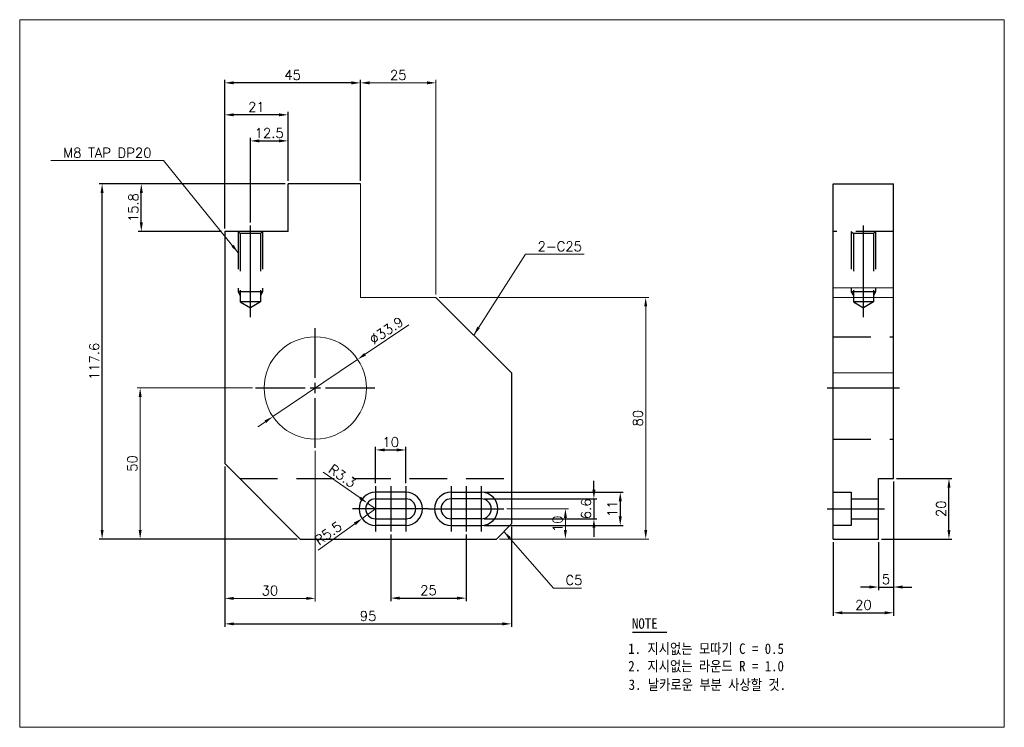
# Model space of a CAD drawing. Extents: x 13747 to 14073, y 86127 to 86361.
import ezdxf

# ---------------------------------------------------------------- set-up
doc = ezdxf.new("R2010")
doc.units = 0
doc.header["$LTSCALE"] = 50
doc.header["$MEASUREMENT"] = 0
for name, pattern in [('CENTER', [2, 1.25, -0.25, 0.25, -0.25]), ('CENTER2', [1.125, 0.75, -0.125, 0.125, -0.125]), ('HIDDEN', [0.375, 0.25, -0.125])]:
    doc.linetypes.add(name, pattern=pattern)
doc.layers.get('0').update_dxf_attribs({"linetype": 'CONTINUOUS'})
doc.layers.get('Defpoints').update_dxf_attribs({"linetype": 'CONTINUOUS'})
for name, color, linetype in [('0 [SD 2]', 2, 'HIDDEN'), ('0 [SD 4]', 4, 'CONTINUOUS'), ('1', 1, 'CENTER2'), ('CL', 1, 'CENTER')]:
    doc.layers.add(name, color=color, linetype=linetype)
doc.layers.add('AM_5', color=3, linetype='CONTINUOUS', lineweight=15)
doc.styles.add('DIM', font='simplex.shx')
doc.styles.add('한글굴림', font='txt', dxfattribs={"width": 0.9})
doc.dimstyles.new('d4', dxfattribs={"dimscale": 4, "dimtxt": 3.2, "dimasz": 3, "dimexe": 1, "dimexo": 1, "dimgap": 1, "dimtad": 1, "dimdsep": 46, "dimtxsty": 'DIM', "dimcen": 1, "dimclrd": 8, "dimclre": 8, "dimclrt": 2, "dimadec": 0, "dimazin": 0, "dimtfac": 0.5, "dimtix": 1, "dimtmove": 0, "dimatfit": 3, "dimfxl": 1, "dimtolj": 1, "dimlwd": -1, "dimlwe": -1, "dimarcsym": 0})
doc.dimstyles.new('d4-S02', dxfattribs={"dimscale": 0.5, "dimtxt": 3.2, "dimasz": 3, "dimexe": 1, "dimexo": 1, "dimgap": 1, "dimtad": 1, "dimdsep": 46, "dimtxsty": 'DIM', "dimcen": 1, "dimclrd": 8, "dimclre": 8, "dimclrt": 2, "dimadec": 0, "dimazin": 0, "dimtfac": 0.5, "dimtix": 1, "dimtmove": 0, "dimatfit": 3, "dimfxl": 1, "dimtolj": 1, "dimlwd": -1, "dimlwe": -1, "dimarcsym": 0})

# ---------------------------------------------------------------- blocks, each defined once
blk = doc.blocks.new('*D1644')
at = {"color": 8, "transparency": 16777216}
for p, q in [((13814.5, 86292.01), (13814.5, 86330.63)), ((13835.5, 86307.81), (13835.5, 86330.63)), ((13832.5, 86329.63), (13817.5, 86329.63))]:
    blk.add_line(p, q, dxfattribs=at)
for points in [[(13817.5, 86330.13), (13817.5, 86329.13), (13814.5, 86329.63)], [(13832.5, 86330.13), (13832.5, 86329.13), (13835.5, 86329.63)]]:
    blk.add_solid(points, dxfattribs=at)
at = {"layer": 'Defpoints', "color": 0, "transparency": 16777216}
for p in [(13814.5, 86329.63), (13835.5, 86306.81), (13814.5, 86291.01)]:
    blk.add_point(p, dxfattribs=at)
at = {"color": 2, "transparency": 16777216, "insert": (13825, 86332.23), "char_height": 3.2, "attachment_point": 5, "style": 'DIM'}
blk.add_mtext('\\A1;21', dxfattribs=at)
blk = doc.blocks.new('*D1645')
at = {"color": 8, "transparency": 16777216}
for p, q in [((13823, 86294.01), (13823, 86322.01)), ((13826, 86321.01), (13832.5, 86321.01)), ((13835.5, 86307.81), (13835.5, 86322.01))]:
    blk.add_line(p, q, dxfattribs=at)
for points in [[(13826, 86321.51), (13826, 86320.51), (13823, 86321.01)], [(13832.5, 86321.51), (13832.5, 86320.51), (13835.5, 86321.01)]]:
    blk.add_solid(points, dxfattribs=at)
at = {"layer": 'Defpoints', "color": 0, "transparency": 16777216}
for p in [(13835.5, 86321.01), (13835.5, 86306.81), (13823, 86293.01)]:
    blk.add_point(p, dxfattribs=at)
at = {"color": 2, "transparency": 16777216, "insert": (13829.25, 86323.61), "char_height": 3.2, "attachment_point": 5, "style": 'DIM'}
blk.add_mtext('\\A1;12.5', dxfattribs=at)
blk = doc.blocks.new('*D1646')
at = {"color": 8, "transparency": 16777216}
for p, q in [((13814.5, 86292.01), (13814.5, 86341.22)), ((13859.5, 86307.81), (13859.5, 86341.22)), ((13856.5, 86340.22), (13817.5, 86340.22))]:
    blk.add_line(p, q, dxfattribs=at)
for points in [[(13817.5, 86340.72), (13817.5, 86339.72), (13814.5, 86340.22)], [(13856.5, 86340.72), (13856.5, 86339.72), (13859.5, 86340.22)]]:
    blk.add_solid(points, dxfattribs=at)
at = {"layer": 'Defpoints', "color": 0, "transparency": 16777216}
for p in [(13814.5, 86340.22), (13859.5, 86306.81), (13814.5, 86291.01)]:
    blk.add_point(p, dxfattribs=at)
at = {"color": 2, "transparency": 16777216, "insert": (13837, 86342.82), "char_height": 3.2, "attachment_point": 5, "style": 'DIM'}
blk.add_mtext('\\A1;45', dxfattribs=at)
blk = doc.blocks.new('*D1647')
at = {"color": 8, "transparency": 16777216}
for p, q in [((13834.5, 86306.81), (13785.88, 86306.81)), ((13786.88, 86294.01), (13786.88, 86303.81)), ((13813.5, 86291.01), (13785.88, 86291.01))]:
    blk.add_line(p, q, dxfattribs=at)
for points in [[(13786.38, 86303.81), (13787.38, 86303.81), (13786.88, 86306.81)], [(13786.38, 86294.01), (13787.38, 86294.01), (13786.88, 86291.01)]]:
    blk.add_solid(points, dxfattribs=at)
at = {"layer": 'Defpoints', "color": 0, "transparency": 16777216}
for p in [(13786.88, 86306.81), (13835.5, 86306.81), (13814.5, 86291.01)]:
    blk.add_point(p, dxfattribs=at)
at = {"color": 2, "transparency": 16777216, "insert": (13784.28, 86298.91), "char_height": 3.2, "attachment_point": 5, "rotation": 90, "style": 'DIM'}
blk.add_mtext('\\A1;15.8', dxfattribs=at)
blk = doc.blocks.new('*D1649')
at = {"color": 8, "transparency": 16777216}
for p, q in [((13834.5, 86306.81), (13772.89, 86306.81)), ((13773.89, 86192.21), (13773.89, 86303.81)), ((13838.5, 86189.21), (13772.89, 86189.21))]:
    blk.add_line(p, q, dxfattribs=at)
for points in [[(13773.39, 86303.81), (13774.39, 86303.81), (13773.89, 86306.81)], [(13773.39, 86192.21), (13774.39, 86192.21), (13773.89, 86189.21)]]:
    blk.add_solid(points, dxfattribs=at)
at = {"layer": 'Defpoints', "color": 0, "transparency": 16777216}
for p in [(13773.89, 86306.81), (13835.5, 86306.81), (13839.5, 86189.21)]:
    blk.add_point(p, dxfattribs=at)
at = {"color": 2, "transparency": 16777216, "insert": (13771.29, 86248.01), "char_height": 3.2, "attachment_point": 5, "rotation": 90, "style": 'DIM'}
blk.add_mtext('\\A1;117.6', dxfattribs=at)
blk = doc.blocks.new('*D1651')
at = {"color": 8, "transparency": 16777216}
for p, q in [((13869.5, 86190.71), (13869.5, 86168.64)), ((13894.5, 86190.71), (13894.5, 86168.64)), ((13872.5, 86169.64), (13891.5, 86169.64))]:
    blk.add_line(p, q, dxfattribs=at)
for points in [[(13872.5, 86170.14), (13872.5, 86169.14), (13869.5, 86169.64)], [(13891.5, 86170.14), (13891.5, 86169.14), (13894.5, 86169.64)]]:
    blk.add_solid(points, dxfattribs=at)
at = {"layer": 'Defpoints', "color": 0, "transparency": 16777216}
for p in [(13869.5, 86191.71), (13894.5, 86191.71), (13894.5, 86169.64)]:
    blk.add_point(p, dxfattribs=at)
at = {"color": 2, "transparency": 16777216, "insert": (13882, 86172.24), "char_height": 3.2, "attachment_point": 5, "style": 'DIM'}
blk.add_mtext('\\A1;25', dxfattribs=at)
blk = doc.blocks.new('*D1652')
at = {"color": 8, "transparency": 16777216}
for p, q in [((13814.5, 86213.21), (13814.5, 86160.12)), ((13909.5, 86193.21), (13909.5, 86160.12)), ((13817.5, 86161.12), (13906.5, 86161.12))]:
    blk.add_line(p, q, dxfattribs=at)
for points in [[(13817.5, 86161.62), (13817.5, 86160.62), (13814.5, 86161.12)], [(13906.5, 86161.62), (13906.5, 86160.62), (13909.5, 86161.12)]]:
    blk.add_solid(points, dxfattribs=at)
at = {"layer": 'Defpoints', "color": 0, "transparency": 16777216}
for p in [(13814.5, 86214.21), (13909.5, 86194.21), (13909.5, 86161.12)]:
    blk.add_point(p, dxfattribs=at)
at = {"color": 2, "transparency": 16777216, "insert": (13862, 86163.72), "char_height": 3.2, "attachment_point": 5, "style": 'DIM'}
blk.add_mtext('\\A1;95', dxfattribs=at)
blk = doc.blocks.new('*D1653')
at = {"color": 8, "transparency": 16777216}
for p, q in [((14036.08, 86208.21), (14036.08, 86172.31)), ((14031.08, 86188.21), (14031.08, 86172.31)), ((14028.08, 86173.31), (14025.08, 86173.31)), ((14031.08, 86173.31), (14036.08, 86173.31)), ((14039.08, 86173.31), (14042.08, 86173.31))]:
    blk.add_line(p, q, dxfattribs=at)
for points in [[(14028.08, 86173.81), (14028.08, 86172.81), (14031.08, 86173.31)], [(14039.08, 86173.81), (14039.08, 86172.81), (14036.08, 86173.31)]]:
    blk.add_solid(points, dxfattribs=at)
at = {"layer": 'Defpoints', "color": 0, "transparency": 16777216}
for p in [(14036.08, 86209.21), (14031.08, 86189.21), (14036.08, 86173.31)]:
    blk.add_point(p, dxfattribs=at)
at = {"color": 2, "transparency": 16777216, "insert": (14033.58, 86175.91), "char_height": 3.2, "attachment_point": 5, "style": 'DIM'}
blk.add_mtext('\\A1;5', dxfattribs=at)
blk = doc.blocks.new('*D1654')
at = {"color": 8, "transparency": 16777216}
for p, q in [((14036.08, 86208.21), (14036.08, 86163.79)), ((14016.08, 86188.21), (14016.08, 86163.79)), ((14019.08, 86164.79), (14033.08, 86164.79))]:
    blk.add_line(p, q, dxfattribs=at)
for points in [[(14019.08, 86165.29), (14019.08, 86164.29), (14016.08, 86164.79)], [(14033.08, 86165.29), (14033.08, 86164.29), (14036.08, 86164.79)]]:
    blk.add_solid(points, dxfattribs=at)
at = {"layer": 'Defpoints', "color": 0, "transparency": 16777216}
for p in [(14036.08, 86209.21), (14016.08, 86189.21), (14036.08, 86164.79)]:
    blk.add_point(p, dxfattribs=at)
at = {"color": 2, "transparency": 16777216, "insert": (14026.08, 86167.39), "char_height": 3.2, "attachment_point": 5, "style": 'DIM'}
blk.add_mtext('\\A1;20', dxfattribs=at)
blk = doc.blocks.new('*D1655')
at = {"color": 8, "transparency": 16777216}
for p, q in [((14037.08, 86209.21), (14055.43, 86209.21)), ((14054.43, 86192.21), (14054.43, 86206.21)), ((14032.08, 86189.21), (14055.43, 86189.21))]:
    blk.add_line(p, q, dxfattribs=at)
for points in [[(14053.93, 86206.21), (14054.93, 86206.21), (14054.43, 86209.21)], [(14053.93, 86192.21), (14054.93, 86192.21), (14054.43, 86189.21)]]:
    blk.add_solid(points, dxfattribs=at)
at = {"layer": 'Defpoints', "color": 0, "transparency": 16777216}
for p in [(14036.08, 86209.21), (14054.43, 86209.21), (14031.08, 86189.21)]:
    blk.add_point(p, dxfattribs=at)
at = {"color": 2, "transparency": 16777216, "insert": (14051.83, 86199.21), "char_height": 3.2, "attachment_point": 5, "rotation": 90, "style": 'DIM'}
blk.add_mtext('\\A1;20', dxfattribs=at)
blk = doc.blocks.new('*D1656')
at = {"color": 8, "transparency": 16777216}
for p, q in [((13864.5, 86207.71), (13864.5, 86219.69)), ((13874.5, 86207.71), (13874.5, 86219.69)), ((13867.5, 86218.69), (13871.5, 86218.69))]:
    blk.add_line(p, q, dxfattribs=at)
for points in [[(13867.5, 86219.19), (13867.5, 86218.19), (13864.5, 86218.69)], [(13871.5, 86219.19), (13871.5, 86218.19), (13874.5, 86218.69)]]:
    blk.add_solid(points, dxfattribs=at)
at = {"layer": 'Defpoints', "color": 0, "transparency": 16777216}
for p in [(13874.5, 86218.69), (13864.5, 86206.71), (13874.5, 86206.71)]:
    blk.add_point(p, dxfattribs=at)
at = {"color": 2, "transparency": 16777216, "insert": (13869.5, 86221.29), "char_height": 3.2, "attachment_point": 5, "style": 'DIM'}
blk.add_mtext('\\A1;10', dxfattribs=at)
blk = doc.blocks.new('*D1657')
at = {"color": 8, "transparency": 16777216}
for p, q in [((13936.82, 86205.51), (13936.82, 86208.51)), ((13900.5, 86202.51), (13937.82, 86202.51)), ((13936.82, 86202.51), (13936.82, 86195.91)), ((13900.5, 86195.91), (13937.82, 86195.91)), ((13936.82, 86192.91), (13936.82, 86189.91))]:
    blk.add_line(p, q, dxfattribs=at)
for points in [[(13936.32, 86205.51), (13937.32, 86205.51), (13936.82, 86202.51)], [(13936.32, 86192.91), (13937.32, 86192.91), (13936.82, 86195.91)]]:
    blk.add_solid(points, dxfattribs=at)
at = {"layer": 'Defpoints', "color": 0, "transparency": 16777216}
for p in [(13899.5, 86202.51), (13899.5, 86195.91), (13936.82, 86195.91)]:
    blk.add_point(p, dxfattribs=at)
at = {"color": 2, "transparency": 16777216, "insert": (13934.22, 86199.21), "char_height": 3.2, "attachment_point": 5, "rotation": 90, "style": 'DIM'}
blk.add_mtext('\\A1;6.6', dxfattribs=at)
blk = doc.blocks.new('*D1658')
at = {"color": 8, "transparency": 16777216}
for p, q in [((13900.5, 86204.71), (13946.54, 86204.71)), ((13945.54, 86201.71), (13945.54, 86196.71)), ((13900.5, 86193.71), (13946.54, 86193.71))]:
    blk.add_line(p, q, dxfattribs=at)
for points in [[(13945.04, 86201.71), (13946.04, 86201.71), (13945.54, 86204.71)], [(13945.04, 86196.71), (13946.04, 86196.71), (13945.54, 86193.71)]]:
    blk.add_solid(points, dxfattribs=at)
at = {"layer": 'Defpoints', "color": 0, "transparency": 16777216}
for p in [(13899.5, 86204.71), (13899.5, 86193.71), (13945.54, 86193.71)]:
    blk.add_point(p, dxfattribs=at)
at = {"color": 2, "transparency": 16777216, "insert": (13942.94, 86199.21), "char_height": 3.2, "attachment_point": 5, "rotation": 90, "style": 'DIM'}
blk.add_mtext('\\A1;11', dxfattribs=at)
blk = doc.blocks.new('*U1659')
at = {"layer": 'CL', "color": 0, "transparency": 16777216}
for p, q in [((0, 3.39), (0, 19.78)), ((-19.78, 0), (-3.39, 0)), ((3.39, 0), (19.78, 0)), ((0, -19.78), (0, -3.39))]:
    blk.add_line(p, q, dxfattribs=at)
at = {"layer": 'CL', "color": 0, "linetype": 'Continuous', "transparency": 16777216}
for p, q in [((-1.69, 0), (1.69, 0)), ((0, -1.69), (0, 1.69))]:
    blk.add_line(p, q, dxfattribs=at)
blk = doc.blocks.new('*D1660')
at = {"layer": 'AM_5', "color": 8, "transparency": 16777216}
for p, q in [((13875.53, 86260.14), (13861.03, 86250.36)), ((13830.46, 86229.73), (13858.54, 86248.68)), ((13827.97, 86228.05), (13825.48, 86226.38))]:
    blk.add_line(p, q, dxfattribs=at)
for points in [[(13860.75, 86250.77), (13861.31, 86249.94), (13858.54, 86248.68)], [(13827.69, 86228.47), (13828.25, 86227.64), (13830.46, 86229.73)]]:
    blk.add_solid(points, dxfattribs=at)
at = {"layer": 'Defpoints', "color": 0, "transparency": 16777216}
for p in [(13858.54, 86248.68), (13830.46, 86229.73)]:
    blk.add_point(p, dxfattribs=at)
at = {"layer": 'AM_5', "color": 2, "transparency": 16777216, "insert": (13868.07, 86258.24), "char_height": 3.2, "attachment_point": 5, "rotation": 34.0034, "style": 'DIM'}
blk.add_mtext('\\A1;∅33.9', dxfattribs=at)
blk = doc.blocks.new('*D1661')
at = {"layer": 'AM_5', "color": 8, "transparency": 16777216}
for p, q in [((13859.5, 86307.81), (13859.5, 86341.22)), ((13884.5, 86270.2), (13884.5, 86341.22)), ((13881.5, 86340.22), (13862.5, 86340.22))]:
    blk.add_line(p, q, dxfattribs=at)
for points in [[(13862.5, 86340.72), (13862.5, 86339.72), (13859.5, 86340.22)], [(13881.5, 86340.72), (13881.5, 86339.72), (13884.5, 86340.22)]]:
    blk.add_solid(points, dxfattribs=at)
at = {"layer": 'Defpoints', "color": 0, "transparency": 16777216}
for p in [(13859.5, 86340.22), (13859.5, 86306.81), (13884.5, 86269.2)]:
    blk.add_point(p, dxfattribs=at)
at = {"layer": 'AM_5', "color": 2, "transparency": 16777216, "insert": (13872, 86342.82), "char_height": 3.2, "attachment_point": 5, "style": 'DIM'}
blk.add_mtext('\\A1;25', dxfattribs=at)
blk = doc.blocks.new('*D1662')
at = {"layer": 'AM_5', "color": 8, "transparency": 16777216}
for p, q in [((13885.5, 86269.2), (13954.97, 86269.2)), ((13953.97, 86266.2), (13953.97, 86192.21)), ((13905.5, 86189.21), (13954.97, 86189.21))]:
    blk.add_line(p, q, dxfattribs=at)
for points in [[(13953.47, 86266.2), (13954.47, 86266.2), (13953.97, 86269.2)], [(13953.47, 86192.21), (13954.47, 86192.21), (13953.97, 86189.21)]]:
    blk.add_solid(points, dxfattribs=at)
at = {"layer": 'Defpoints', "color": 0, "transparency": 16777216}
for p in [(13884.5, 86269.2), (13904.5, 86189.21), (13953.97, 86189.21)]:
    blk.add_point(p, dxfattribs=at)
at = {"layer": 'AM_5', "color": 2, "transparency": 16777216, "insert": (13951.37, 86229.2), "char_height": 3.2, "attachment_point": 5, "rotation": 90, "style": 'DIM'}
blk.add_mtext('\\A1;80', dxfattribs=at)
blk = doc.blocks.new('*D1663')
at = {"layer": 'AM_5', "color": 8, "transparency": 16777216}
for p, q in [((13908, 86199.21), (13928.37, 86199.21)), ((13927.37, 86196.21), (13927.37, 86192.21)), ((13905.5, 86189.21), (13928.37, 86189.21))]:
    blk.add_line(p, q, dxfattribs=at)
for points in [[(13926.87, 86196.21), (13927.87, 86196.21), (13927.37, 86199.21)], [(13926.87, 86192.21), (13927.87, 86192.21), (13927.37, 86189.21)]]:
    blk.add_solid(points, dxfattribs=at)
at = {"layer": 'Defpoints', "color": 0, "transparency": 16777216}
for p in [(13907, 86199.21), (13904.5, 86189.21), (13927.37, 86189.21)]:
    blk.add_point(p, dxfattribs=at)
at = {"layer": 'AM_5', "color": 2, "transparency": 16777216, "insert": (13924.77, 86194.21), "char_height": 3.2, "attachment_point": 5, "rotation": 90, "style": 'DIM'}
blk.add_mtext('\\A1;10', dxfattribs=at)
blk = doc.blocks.new('*D1664')
at = {"layer": 'AM_5', "color": 8, "transparency": 16777216}
for p, q in [((13847.12, 86211.36), (13859.34, 86202.82)), ((13864.5, 86199.21), (13861.79, 86201.1))]:
    blk.add_line(p, q, dxfattribs=at)
blk.add_solid([(13859.62, 86203.23), (13859.05, 86202.41), (13861.79, 86201.1)], dxfattribs=at)
at = {"layer": 'Defpoints', "color": 0, "transparency": 16777216}
for p in [(13861.79, 86201.1), (13864.5, 86199.21)]:
    blk.add_point(p, dxfattribs=at)
at = {"layer": 'AM_5', "color": 2, "transparency": 16777216, "insert": (13853.49, 86210.08), "char_height": 3.2, "attachment_point": 5, "rotation": 325.0238, "style": 'DIM'}
blk.add_mtext('\\A1;R3.3', dxfattribs=at)
blk = doc.blocks.new('*D1665')
at = {"layer": 'AM_5', "color": 8, "transparency": 16777216}
for p, q in [((13864.5, 86199.21), (13860.03, 86195.99)), ((13845.5, 86185.53), (13857.6, 86194.24))]:
    blk.add_line(p, q, dxfattribs=at)
blk.add_solid([(13857.31, 86194.65), (13857.89, 86193.83), (13860.03, 86195.99)], dxfattribs=at)
at = {"layer": 'Defpoints', "color": 0, "transparency": 16777216}
for p in [(13864.5, 86199.21), (13860.03, 86195.99)]:
    blk.add_point(p, dxfattribs=at)
at = {"layer": 'AM_5', "color": 2, "transparency": 16777216, "insert": (13848.81, 86191.12), "char_height": 3.2, "attachment_point": 5, "rotation": 35.7403, "style": 'DIM'}
blk.add_mtext('\\A1;R5.5', dxfattribs=at)
blk = doc.blocks.new('*D1666')
at = {"layer": 'AM_5', "color": 8, "transparency": 16777216}
for p, q in [((13823.72, 86239.21), (13785.51, 86239.21)), ((13786.51, 86236.21), (13786.51, 86192.21)), ((13838.5, 86189.21), (13785.51, 86189.21))]:
    blk.add_line(p, q, dxfattribs=at)
for points in [[(13786.01, 86236.21), (13787.01, 86236.21), (13786.51, 86239.21)], [(13786.01, 86192.21), (13787.01, 86192.21), (13786.51, 86189.21)]]:
    blk.add_solid(points, dxfattribs=at)
at = {"layer": 'Defpoints', "color": 0, "transparency": 16777216}
for p in [(13824.72, 86239.21), (13786.51, 86189.21), (13839.5, 86189.21)]:
    blk.add_point(p, dxfattribs=at)
at = {"layer": 'AM_5', "color": 2, "transparency": 16777216, "insert": (13783.91, 86214.21), "char_height": 3.2, "attachment_point": 5, "rotation": 90, "style": 'DIM'}
blk.add_mtext('\\A1;50', dxfattribs=at)
blk = doc.blocks.new('*D1667')
at = {"layer": 'AM_5', "color": 8, "transparency": 16777216}
for p, q in [((13844.5, 86218.43), (13844.5, 86168.55)), ((13814.5, 86213.21), (13814.5, 86168.55)), ((13841.5, 86169.55), (13817.5, 86169.55))]:
    blk.add_line(p, q, dxfattribs=at)
for points in [[(13817.5, 86170.05), (13817.5, 86169.05), (13814.5, 86169.55)], [(13841.5, 86170.05), (13841.5, 86169.05), (13844.5, 86169.55)]]:
    blk.add_solid(points, dxfattribs=at)
at = {"layer": 'Defpoints', "color": 0, "transparency": 16777216}
for p in [(13844.5, 86219.43), (13814.5, 86214.21), (13814.5, 86169.55)]:
    blk.add_point(p, dxfattribs=at)
at = {"layer": 'AM_5', "color": 2, "transparency": 16777216, "insert": (13829.5, 86172.15), "char_height": 3.2, "attachment_point": 5, "style": 'DIM'}
blk.add_mtext('\\A1;30', dxfattribs=at)

msp = doc.modelspace()

# ---------------------------------------------------------------- linework, layer by layer
for p, q in [((13859.499, 86306.805), (13835.499, 86306.805)), ((13835.499, 86291.005), (13835.499, 86306.805)), ((14016.079, 86189.205), (14016.079, 86306.805)), ((14016.079, 86306.805), (14036.079, 86306.805)), ((14036.079, 86209.205), (14036.079, 86306.805)), ((13814.499, 86291.005), (13814.499, 86214.205)), ((13835.499, 86291.005), (13814.499, 86291.005)), ((13909.499, 86241.809), (13909.499, 86194.205)), ((13814.499, 86214.205), (13839.499, 86189.205)), ((14031.079, 86209.205), (14036.079, 86209.205)), ((14031.079, 86189.205), (14031.079, 86209.205)), ((13874.499, 86204.705), (13864.499, 86204.705)), ((13889.499, 86204.705), (13899.499, 86204.705)), ((13864.499, 86202.505), (13874.499, 86202.505)), ((13899.499, 86202.505), (13889.499, 86202.505)), ((13864.499, 86195.905), (13874.499, 86195.905)), ((13874.499, 86193.705), (13864.499, 86193.705)), ((13899.499, 86195.905), (13889.499, 86195.905)), ((13889.499, 86193.705), (13899.499, 86193.705)), ((13904.499, 86189.205), (13909.499, 86194.205)), ((13839.499, 86189.205), (13904.499, 86189.205)), ((14016.079, 86189.205), (14031.079, 86189.205))]:
    msp.add_line(p, q)
for centre, radius, start, end in [((13864.499, 86199.205), 5.5, 90, 270), ((13874.499, 86199.205), 5.5, 270, 90), ((13889.499, 86199.205), 5.5, 90, 270), ((13899.499, 86199.205), 5.5, 270, 90), ((13864.499, 86199.205), 3.3, 90, 270), ((13874.499, 86199.205), 3.3, 270, 90), ((13889.499, 86199.205), 3.3, 90, 270), ((13899.499, 86199.205), 3.3, 270, 90)]:
    msp.add_arc(centre, radius, start, end)
at = {"layer": '0 [SD 2]'}
for p, q in [((13818.999, 86291.005), (13819.676, 86290.329)), ((13818.999, 86291.005), (13818.999, 86271.005)), ((13826.322, 86290.329), (13819.676, 86290.329)), ((13819.676, 86290.329), (13819.676, 86267.682)), ((13826.999, 86291.005), (13826.322, 86290.329)), ((13826.322, 86290.329), (13826.322, 86267.682)), ((13826.999, 86291.005), (13826.999, 86271.005)), ((14036.079, 86291.005), (14016.079, 86291.005)), ((14022.079, 86291.005), (14022.756, 86290.329)), ((14022.079, 86291.005), (14022.079, 86271.005)), ((14029.403, 86290.329), (14022.756, 86290.329)), ((14022.756, 86290.329), (14022.756, 86267.682)), ((14030.079, 86291.005), (14029.403, 86290.329)), ((14029.403, 86290.329), (14029.403, 86267.682)), ((14030.079, 86291.005), (14030.079, 86271.005)), ((13826.999, 86271.005), (13818.999, 86271.005)), ((13818.999, 86271.005), (13819.676, 86269.833)), ((13826.999, 86271.005), (13826.322, 86269.833)), ((14030.079, 86271.005), (14022.079, 86271.005)), ((14022.079, 86271.005), (14022.756, 86269.833)), ((14030.079, 86271.005), (14029.403, 86269.833)), ((13826.322, 86267.682), (13819.676, 86267.682)), ((13819.676, 86267.682), (13822.999, 86265.763)), ((13826.322, 86267.682), (13822.999, 86265.763)), ((14029.403, 86267.682), (14022.756, 86267.682)), ((14022.756, 86267.682), (14026.079, 86265.763)), ((14029.403, 86267.682), (14026.079, 86265.763)), ((14016.079, 86256.144), (14036.079, 86256.144)), ((14016.079, 86222.266), (14036.079, 86222.266)), ((13819.499, 86209.205), (13909.499, 86209.205)), ((14016.079, 86204.705), (14022.079, 86204.705)), ((14022.079, 86204.705), (14022.079, 86193.705)), ((14022.079, 86202.505), (14031.079, 86202.505)), ((14022.079, 86193.705), (14016.079, 86193.705)), ((14022.079, 86195.905), (14031.079, 86195.905))]:
    msp.add_line(p, q, dxfattribs=at)
at = {"layer": '0 [SD 4]', "color": 1}
msp.add_line((13949.635, 86158.357), (13960.987, 86158.357), dxfattribs=at)
at = {"layer": '1', "color": 0}
msp.add_line((13909.499, 86244.201), (13909.499, 86241.809), dxfattribs=at)
at = {"layer": 'AM_5', "color": 0}
for p, q in [((13859.499, 86306.805), (13859.499, 86269.201)), ((14016.079, 86272.331), (14036.079, 86272.331)), ((13859.499, 86269.201), (13884.499, 86269.201)), ((13884.499, 86269.201), (13909.499, 86244.201)), ((14016.079, 86269.201), (14036.079, 86269.201)), ((14016.079, 86244.201), (14036.079, 86244.201))]:
    msp.add_line(p, q, dxfattribs=at)
msp.add_lwpolyline([(13746.595, 86361.124), (14072.764, 86361.124), (14072.764, 86126.879), (13746.595, 86126.879)], close=True, dxfattribs=at)
msp.add_circle((13844.499, 86239.205), 16.939, dxfattribs=at)
at = {"layer": 'CL'}
for p, q in [((13822.999, 86262.605), (13822.999, 86293.005)), ((14026.079, 86262.605), (14026.079, 86293.005)), ((14014.079, 86239.205), (14038.079, 86239.205)), ((13864.499, 86206.705), (13864.499, 86191.705)), ((13869.499, 86206.705), (13869.499, 86191.705)), ((13874.499, 86206.705), (13874.499, 86191.705)), ((13889.499, 86206.705), (13889.499, 86191.705)), ((13894.499, 86206.705), (13894.499, 86191.705)), ((13899.499, 86206.705), (13899.499, 86191.705)), ((13881.999, 86199.205), (13856.8, 86199.205)), ((13881.999, 86199.205), (13906.999, 86199.205)), ((14014.079, 86199.205), (14033.079, 86199.205))]:
    msp.add_line(p, q, dxfattribs=at)

# ---------------------------------------------------------------- block references
msp.add_blockref('*U1659', (13844.499, 86239.205), dxfattribs=at)

# ---------------------------------------------------------------- texts
at = {"style": '한글굴림', "width": 0.9}
for s, p in [('NOTE', (13949.43, 86159.491)), ('1. 지시없는 모따기 C = 0.5', (13948.195, 86151.174)), ('2. 지시없는 라운드 R = 1.0', (13948.195, 86145.399)), ('3. 날카로운 부분 사상할 것. ', (13948.319, 86139.26))]:
    msp.add_text(s, height=3.465, dxfattribs=at).set_placement(p)
at = {"layer": 'AM_5', "color": 2, "char_height": 3.2, "style": 'DIM'}
for s, insert, attachment_point in [('\\A1;M8 TAP DP20', (13790.256, 86315.473), 9), ('\\A1;2-C25', (13918.168, 86284.5), 7), ('\\A1;C5', (13927.381, 86173.992), 7)]:
    msp.add_mtext(s, dxfattribs=dict(at, insert=insert, attachment_point=attachment_point))

# ---------------------------------------------------------------- dimensions: what is measured, and where the dimension line sits
for base, p1, p2, picture, middle in [((13814.499, 86340.219), (13859.499, 86306.805), (13814.499, 86291.005), '*D1646', (13836.999, 86342.819)), ((13814.499, 86329.631), (13835.499, 86306.805), (13814.499, 86291.005), '*D1644', (13824.999, 86332.231)), ((13835.499, 86321.014), (13822.999, 86293.005), (13835.499, 86306.805), '*D1645', (13829.249, 86323.614)), ((13874.499, 86218.695), (13864.499, 86206.705), (13874.499, 86206.705), '*D1656', (13869.499, 86221.295)), ((13909.499, 86161.119), (13814.499, 86214.205), (13909.499, 86194.205), '*D1652', (13861.999, 86163.719)), ((14036.079, 86164.791), (14016.079, 86189.205), (14036.079, 86209.205), '*D1654', (14026.079, 86167.391)), ((14036.079, 86173.307), (14031.079, 86189.205), (14036.079, 86209.205), '*D1653', (14033.579, 86175.907)), ((13894.499, 86169.636), (13869.499, 86191.705), (13894.499, 86191.705), '*D1651', (13881.999, 86172.236))]:
    dim = msp.add_linear_dim(base=base, p1=p1, p2=p2, dimstyle='d4', override={"dimscale": 1})
    dim.commit()
    dim.dimension.update_dxf_attribs({"geometry": picture, "text_midpoint": middle})
for base, p1, p2, picture, middle in [((13773.89, 86306.805), (13839.499, 86189.205), (13835.499, 86306.805), '*D1649', (13771.29, 86248.005)), ((13786.884, 86306.805), (13814.499, 86291.005), (13835.499, 86306.805), '*D1647', (13784.284, 86298.905)), ((13936.816, 86195.905), (13899.499, 86202.505), (13899.499, 86195.905), '*D1657', (13934.216, 86199.205)), ((14054.428, 86209.205), (14031.079, 86189.205), (14036.079, 86209.205), '*D1655', (14051.828, 86199.205)), ((13945.537, 86193.705), (13899.499, 86204.705), (13899.499, 86193.705), '*D1658', (13942.937, 86199.205))]:
    dim = msp.add_linear_dim(base=base, p1=p1, p2=p2, angle=90, dimstyle='d4', override={"dimscale": 1})
    dim.commit()
    dim.dimension.update_dxf_attribs({"geometry": picture, "text_midpoint": middle})
at = {"layer": 'AM_5', "color": 0}
for base, p1, p2, picture, middle in [((13859.499, 86340.219), (13884.499, 86269.201), (13859.499, 86306.805), '*D1661', (13871.999, 86342.819)), ((13814.499, 86169.551), (13844.499, 86219.426), (13814.499, 86214.205), '*D1667', (13829.499, 86172.151))]:
    dim = msp.add_linear_dim(base=base, p1=p1, p2=p2, dimstyle='d4-S02', override={"dimscale": 1}, dxfattribs=at)
    dim.commit()
    dim.dimension.update_dxf_attribs({"geometry": picture, "text_midpoint": middle})
for base, p1, p2, picture, middle in [((13953.97, 86189.205), (13884.499, 86269.201), (13904.499, 86189.205), '*D1662', (13951.37, 86229.203)), ((13786.508, 86189.205), (13824.719, 86239.205), (13839.499, 86189.205), '*D1666', (13783.908, 86214.205)), ((13927.367, 86189.205), (13906.999, 86199.205), (13904.499, 86189.205), '*D1663', (13924.767, 86194.205))]:
    dim = msp.add_linear_dim(base=base, p1=p1, p2=p2, angle=90, dimstyle='d4-S02', override={"dimscale": 1}, dxfattribs=at)
    dim.commit()
    dim.dimension.update_dxf_attribs({"geometry": picture, "text_midpoint": middle})
dim = msp.add_diameter_dim_2p(p1=(13830.456, 86229.732), p2=(13858.541, 86248.678), dimstyle='d4-S02', override={"dimscale": 1, "dimdec": 1}, dxfattribs=at)
dim.commit()
dim.dimension.update_dxf_attribs({"geometry": '*D1660', "text_midpoint": (13868.07, 86258.242)})
for mpoint, picture, middle in [((13861.795, 86201.097), '*D1664', (13852.001, 86207.949)), ((13860.035, 86195.993), '*D1665', (13850.333, 86189.011))]:
    dim = msp.add_radius_dim(center=(13864.499, 86199.205), mpoint=mpoint, dimstyle='d4-S02', override={"dimscale": 1}, dxfattribs=at)
    dim.commit()
    dim.dimension.update_dxf_attribs({"geometry": picture, "text_midpoint": middle})

# ---------------------------------------------------------------- leaders
at = {"layer": 'AM_5', "color": 0, "annotation_type": 0, "has_hookline": 1}
for points, hookline_direction, text_width in [([(13818.999, 86283.963), (13794.256, 86314.473), (13791.256, 86314.473)], 1, 33.371), ([(13896.999, 86256.701), (13914.168, 86283.5), (13917.168, 86283.5)], 0, 15.39), ([(13906.999, 86191.705), (13923.381, 86172.992), (13926.381, 86172.992)], 0, 5.333)]:
    msp.add_leader(points, dimstyle='d4-S02', override={"dimscale": 1}, dxfattribs=dict(at, hookline_direction=hookline_direction, text_width=text_width))

doc.saveas('drawing.dxf')
